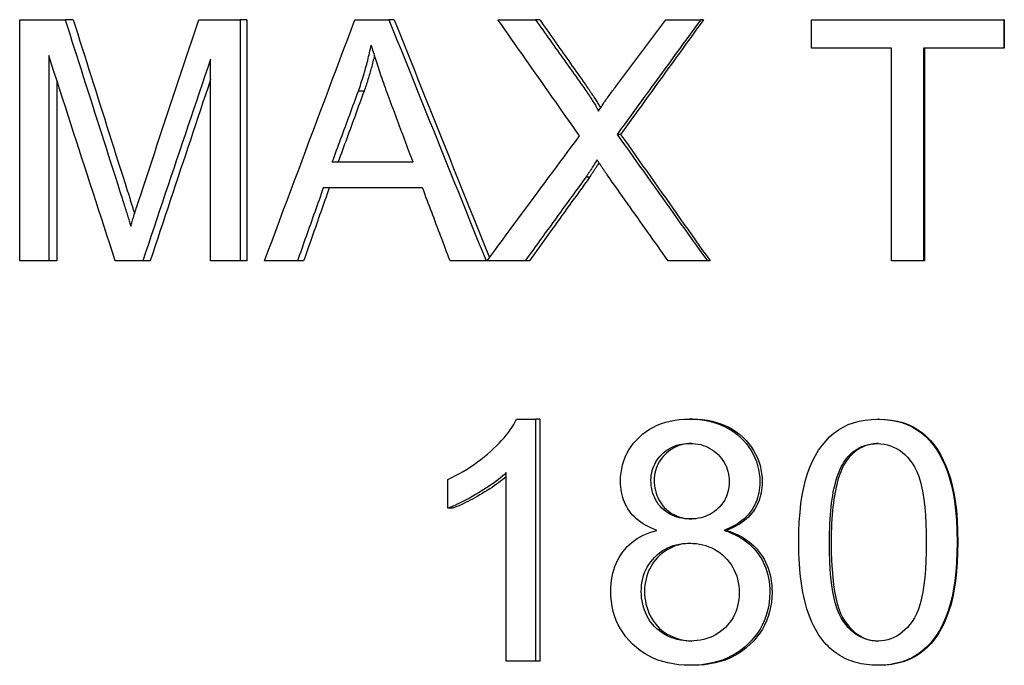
# Model space of a CAD drawing. Header units: millimetres. Extents: x 84 to 4102, y 9 to 486.
# Tile 5 of 15: x 326.59 to 330.68, y 348.66 to 351.34. Entities that reach past the tile are written whole.
import ezdxf

# ---------------------------------------------------------------- set-up
doc = ezdxf.new("R2010")
doc.units = ezdxf.units.MM
doc.layers.add('DETAIL', color=2, linetype='Continuous')

msp = doc.modelspace()

# ---------------------------------------------------------------- linework, layer by layer
at = {"layer": 'DETAIL'}
for p, q in [((326.5939, 351.3415), (326.7823, 351.3415)), ((326.5939, 350.3415), (326.5939, 351.3415)), ((326.8158, 351.3415), (326.7823, 351.3415)), ((327.3365, 351.3415), (327.5083, 351.3415)), ((327.5083, 351.3415), (327.5083, 350.3415)), ((327.5358, 351.3415), (327.5083, 351.3415)), ((327.5358, 351.3415), (327.5358, 350.3415)), ((327.9838, 351.3415), (328.1245, 351.3415)), ((328.1468, 351.3415), (328.1245, 351.3415)), ((328.5765, 351.3415), (328.7322, 351.3415)), ((328.7496, 351.3415), (328.7322, 351.3415)), ((329.2731, 351.3415), (329.4172, 351.3415)), ((329.4289, 351.3415), (329.4172, 351.3415)), ((329.8761, 351.3415), (330.6744, 351.3415)), ((329.8761, 351.2233), (329.8761, 351.3415)), ((330.6744, 351.3415), (330.6744, 351.2233)), ((330.6757, 351.3415), (330.6744, 351.3415)), ((330.6757, 351.3415), (330.6757, 351.2233)), ((330.2074, 351.2233), (329.8761, 351.2233)), ((330.2074, 350.3415), (330.2074, 351.2233)), ((330.341, 351.2233), (330.341, 350.3415)), ((330.6744, 351.2233), (330.341, 351.2233)), ((330.345, 351.2233), (330.345, 350.3415)), ((330.6757, 351.2233), (330.6744, 351.2233)), ((326.7143, 351.1929), (326.7143, 350.3415)), ((327.3851, 350.3415), (327.3851, 351.1784)), ((326.7484, 351.0874), (326.7484, 350.3415)), ((328.0215, 351.045), (327.998, 351.045)), ((329.0852, 350.8659), (329.0706, 350.8659)), ((327.8898, 350.7515), (328.2234, 350.7515)), ((328.9563, 350.6883), (328.9407, 350.6883)), ((328.264, 350.6441), (327.8526, 350.6441)), ((326.7143, 350.3415), (326.5939, 350.3415)), ((326.7484, 350.3415), (326.7143, 350.3415)), ((327.104, 350.3415), (326.9901, 350.3415)), ((327.1348, 350.3415), (327.104, 350.3415)), ((327.5083, 350.3415), (327.3851, 350.3415)), ((327.5358, 350.3415), (327.5083, 350.3415)), ((327.7454, 350.3415), (327.6089, 350.3415)), ((327.7709, 350.3415), (327.7454, 350.3415)), ((328.5274, 350.3415), (328.3782, 350.3415)), ((328.5312, 350.3415), (328.5274, 350.3415)), ((328.6891, 350.3415), (328.5312, 350.3415)), ((328.7068, 350.3415), (328.6891, 350.3415)), ((329.4447, 350.3415), (329.2822, 350.3415)), ((329.4562, 350.3415), (329.4447, 350.3415)), ((330.341, 350.3415), (330.2074, 350.3415)), ((330.345, 350.3415), (330.341, 350.3415)), ((328.6539, 349.6853), (328.7326, 349.6853)), ((328.7326, 349.6853), (328.7326, 348.6815)), ((328.75, 349.6853), (328.7326, 349.6853)), ((328.75, 349.6853), (328.75, 348.6815)), ((329.3831, 349.6853), (329.3711, 349.6853)), ((330.1574, 349.6853), (330.1517, 349.6853)), ((328.6109, 348.6815), (328.6109, 349.4635)), ((328.3681, 349.3156), (328.3681, 349.4345)), ((328.3885, 349.3156), (328.3681, 349.3156)), ((329.5247, 349.2242), (329.5138, 349.2242)), ((328.7326, 348.6815), (328.6109, 348.6815)), ((328.75, 348.6815), (328.7326, 348.6815)), ((329.3854, 348.6647), (329.3733, 348.6647)), ((330.1574, 348.6647), (330.1517, 348.6647))]:
    msp.add_line(p, q, dxfattribs=at)
at = {"layer": 'DETAIL', "flags": 128}
for points in [[(326.7823, 351.3415), (326.7917, 351.312), (326.8011, 351.2825), (326.8105, 351.253), (326.8199, 351.2235), (326.8293, 351.194), (326.8387, 351.1645), (326.8481, 351.135), (326.8575, 351.1055), (326.8669, 351.076), (326.8763, 351.0465), (326.8857, 351.0169), (326.8951, 350.9874), (326.9046, 350.9579), (326.914, 350.9284), (326.9234, 350.8989), (326.9328, 350.8694), (326.9423, 350.8399), (326.9517, 350.8104), (326.9611, 350.7809), (326.9706, 350.7514), (326.98, 350.7219), (326.9894, 350.6924), (326.9989, 350.6629), (327.0083, 350.6334)], [(326.8158, 351.3415), (326.8251, 351.312), (326.8344, 351.2825), (326.8438, 351.253), (326.8531, 351.2235), (326.8624, 351.194), (326.8717, 351.1645), (326.881, 351.135), (326.8904, 351.1055), (326.8997, 351.076), (326.909, 351.0465), (326.9184, 351.0169), (326.9277, 350.9874), (326.937, 350.9579), (326.9464, 350.9284), (326.9557, 350.8989), (326.9651, 350.8694), (326.9744, 350.8399), (326.9838, 350.8104), (326.9931, 350.7809), (327.0025, 350.7514), (327.0118, 350.7219), (327.0212, 350.6924), (327.0306, 350.6629), (327.0399, 350.6334)], [(327.1054, 350.6456), (327.115, 350.6746), (327.1246, 350.7036), (327.1342, 350.7326), (327.1438, 350.7616), (327.1535, 350.7906), (327.1631, 350.8196), (327.1727, 350.8486), (327.1823, 350.8776), (327.1919, 350.9066), (327.2015, 350.9355), (327.2112, 350.9645), (327.2208, 350.9935), (327.2304, 351.0225), (327.24, 351.0515), (327.2497, 351.0805), (327.2593, 351.1095), (327.2689, 351.1385), (327.2786, 351.1675), (327.2882, 351.1965), (327.2979, 351.2255), (327.3075, 351.2545), (327.3172, 351.2835), (327.3268, 351.3125), (327.3365, 351.3415)], [(327.6089, 350.3415), (327.6245, 350.3832), (327.64, 350.4248), (327.6556, 350.4665), (327.6712, 350.5081), (327.6868, 350.5498), (327.7023, 350.5915), (327.7179, 350.6331), (327.7335, 350.6748), (327.7491, 350.7165), (327.7648, 350.7581), (327.7804, 350.7998), (327.796, 350.8415), (327.8116, 350.8832), (327.8272, 350.9248), (327.8429, 350.9665), (327.8585, 351.0082), (327.8742, 351.0498), (327.8898, 351.0915), (327.9055, 351.1331), (327.9211, 351.1748), (327.9368, 351.2165), (327.9525, 351.2581), (327.9682, 351.2998), (327.9838, 351.3415)], [(328.1245, 351.3415), (328.1412, 351.2998), (328.1579, 351.2581), (328.1747, 351.2165), (328.1914, 351.1748), (328.2082, 351.1331), (328.2249, 351.0915), (328.2417, 351.0498), (328.2585, 351.0082), (328.2752, 350.9665), (328.292, 350.9248), (328.3088, 350.8832), (328.3256, 350.8415), (328.3424, 350.7998), (328.3592, 350.7581), (328.376, 350.7165), (328.3928, 350.6748), (328.4096, 350.6331), (328.4264, 350.5915), (328.4432, 350.5498), (328.4601, 350.5081), (328.4769, 350.4665), (328.4937, 350.4248), (328.5106, 350.3832), (328.5274, 350.3415)], [(328.1468, 351.3415), (328.1632, 351.3004), (328.1796, 351.2593), (328.196, 351.2182), (328.2124, 351.1771), (328.2288, 351.1359), (328.2451, 351.0948), (328.2615, 351.0537), (328.278, 351.0126), (328.2944, 350.9715), (328.3108, 350.9304), (328.3272, 350.8893), (328.3436, 350.8482), (328.3601, 350.8071), (328.3765, 350.766), (328.3929, 350.7249), (328.4094, 350.6838), (328.4258, 350.6427), (328.4423, 350.6016), (328.4587, 350.5604), (328.4752, 350.5193), (328.4917, 350.4782), (328.5081, 350.4371), (328.5246, 350.396), (328.5411, 350.3549)], [(328.9149, 350.8598), (328.9007, 350.8798), (328.8866, 350.8999), (328.8725, 350.92), (328.8584, 350.9401), (328.8442, 350.9601), (328.8301, 350.9802), (328.816, 351.0003), (328.8019, 351.0203), (328.7878, 351.0404), (328.7737, 351.0605), (328.7596, 351.0806), (328.7455, 351.1006), (328.7314, 351.1207), (328.7173, 351.1408), (328.7032, 351.1608), (328.6891, 351.1809), (328.675, 351.201), (328.6609, 351.2211), (328.6468, 351.2411), (328.6328, 351.2612), (328.6187, 351.2813), (328.6046, 351.3013), (328.5906, 351.3214), (328.5765, 351.3415)], [(328.7322, 351.3415), (328.7398, 351.3308), (328.7474, 351.3201), (328.7549, 351.3095), (328.7625, 351.2988), (328.7701, 351.2881), (328.7776, 351.2775), (328.7852, 351.2668), (328.7928, 351.2561), (328.8004, 351.2454), (328.8079, 351.2348), (328.8155, 351.2241), (328.8231, 351.2134), (328.8307, 351.2028), (328.8383, 351.1921), (328.8458, 351.1814), (328.8534, 351.1708), (328.861, 351.1601), (328.8686, 351.1494), (328.8762, 351.1387), (328.8838, 351.1281), (328.8913, 351.1174), (328.8989, 351.1067), (328.9065, 351.0961), (328.9141, 351.0854)], [(328.7496, 351.3415), (328.7571, 351.3308), (328.7646, 351.3201), (328.7721, 351.3095), (328.7796, 351.2988), (328.7871, 351.2881), (328.7946, 351.2775), (328.8022, 351.2668), (328.8097, 351.2561), (328.8172, 351.2454), (328.8247, 351.2348), (328.8322, 351.2241), (328.8397, 351.2134), (328.8472, 351.2028), (328.8548, 351.1921), (328.8623, 351.1814), (328.8698, 351.1708), (328.8773, 351.1601), (328.8848, 351.1494), (328.8924, 351.1387), (328.8999, 351.1281), (328.9074, 351.1174), (328.9149, 351.1067), (328.9224, 351.0961), (328.93, 351.0854)], [(329.4172, 351.3415), (329.4028, 351.3217), (329.3883, 351.3018), (329.3738, 351.282), (329.3594, 351.2622), (329.3449, 351.2424), (329.3304, 351.2226), (329.316, 351.2028), (329.3015, 351.183), (329.2871, 351.1631), (329.2726, 351.1433), (329.2582, 351.1235), (329.2437, 351.1037), (329.2293, 351.0839), (329.2148, 351.064), (329.2004, 351.0442), (329.186, 351.0244), (329.1715, 351.0046), (329.1571, 350.9848), (329.1427, 350.965), (329.1283, 350.9451), (329.1138, 350.9253), (329.0994, 350.9055), (329.085, 350.8857), (329.0706, 350.8659)], [(329.0736, 351.0755), (329.0819, 351.0866), (329.0902, 351.0976), (329.0985, 351.1087), (329.1068, 351.1198), (329.1151, 351.1309), (329.1234, 351.142), (329.1317, 351.1531), (329.1401, 351.1641), (329.1484, 351.1752), (329.1567, 351.1863), (329.165, 351.1974), (329.1733, 351.2085), (329.1816, 351.2196), (329.1899, 351.2306), (329.1982, 351.2417), (329.2065, 351.2528), (329.2148, 351.2639), (329.2232, 351.275), (329.2315, 351.2861), (329.2398, 351.2972), (329.2481, 351.3082), (329.2564, 351.3193), (329.2648, 351.3304), (329.2731, 351.3415)], [(329.4289, 351.3415), (329.4146, 351.3217), (329.4002, 351.3018), (329.3859, 351.282), (329.3715, 351.2622), (329.3572, 351.2424), (329.3429, 351.2226), (329.3285, 351.2028), (329.3142, 351.183), (329.2999, 351.1631), (329.2855, 351.1433), (329.2712, 351.1235), (329.2569, 351.1037), (329.2426, 351.0839), (329.2282, 351.064), (329.2139, 351.0442), (329.1996, 351.0244), (329.1853, 351.0046), (329.171, 350.9848), (329.1567, 350.965), (329.1424, 350.9451), (329.1281, 350.9253), (329.1137, 350.9055), (329.0995, 350.8857), (329.0852, 350.8659)], [(327.998, 351.045), (328.0008, 351.0529), (328.0035, 351.0609), (328.0062, 351.0688), (328.0088, 351.0768), (328.0114, 351.0847), (328.014, 351.0927), (328.0164, 351.1006), (328.0189, 351.1086), (328.0213, 351.1166), (328.0236, 351.1245), (328.0259, 351.1325), (328.0281, 351.1405), (328.0303, 351.1484), (328.0324, 351.1564), (328.0345, 351.1644), (328.0366, 351.1724), (328.0386, 351.1803), (328.0405, 351.1883), (328.0424, 351.1963), (328.0442, 351.2043), (328.046, 351.2123), (328.0478, 351.2203), (328.0495, 351.2283), (328.0511, 351.2363)], [(328.0511, 351.2363), (328.053, 351.2295), (328.055, 351.2225), (328.0571, 351.2154), (328.0592, 351.2081), (328.0615, 351.2007), (328.0638, 351.193), (328.0662, 351.1853), (328.0687, 351.1774), (328.0713, 351.1693), (328.074, 351.161), (328.0767, 351.1526), (328.0795, 351.1441), (328.0824, 351.1354), (328.0854, 351.1265), (328.0885, 351.1174), (328.0917, 351.1082), (328.0949, 351.0989), (328.0982, 351.0894), (328.1017, 351.0797), (328.1051, 351.0699), (328.1087, 351.0599), (328.1124, 351.0498), (328.1161, 351.0395), (328.12, 351.029)], [(326.9901, 350.3415), (326.9786, 350.377), (326.967, 350.4124), (326.9555, 350.4479), (326.944, 350.4834), (326.9325, 350.5188), (326.9209, 350.5543), (326.9094, 350.5898), (326.8979, 350.6253), (326.8864, 350.6607), (326.8749, 350.6962), (326.8634, 350.7317), (326.8519, 350.7672), (326.8404, 350.8026), (326.829, 350.8381), (326.8175, 350.8736), (326.806, 350.9091), (326.7945, 350.9445), (326.7831, 350.98), (326.7716, 351.0155), (326.7601, 351.051), (326.7487, 351.0864), (326.7372, 351.1219), (326.7258, 351.1574), (326.7143, 351.1929)], [(327.3851, 351.1784), (327.3733, 351.1435), (327.3616, 351.1086), (327.3498, 351.0738), (327.3381, 351.0389), (327.3263, 351.004), (327.3146, 350.9692), (327.3029, 350.9343), (327.2911, 350.8994), (327.2794, 350.8645), (327.2677, 350.8297), (327.256, 350.7948), (327.2443, 350.7599), (327.2325, 350.7251), (327.2208, 350.6902), (327.2091, 350.6553), (327.1974, 350.6204), (327.1857, 350.5856), (327.1741, 350.5507), (327.1624, 350.5158), (327.1507, 350.481), (327.139, 350.4461), (327.1273, 350.4112), (327.1156, 350.3764), (327.104, 350.3415)], [(328.0643, 351.1914), (328.0629, 351.1853), (328.0614, 351.1792), (328.0599, 351.1731), (328.0583, 351.167), (328.0568, 351.1609), (328.0551, 351.1547), (328.0535, 351.1486), (328.0519, 351.1425), (328.0502, 351.1364), (328.0485, 351.1303), (328.0467, 351.1242), (328.045, 351.1181), (328.0432, 351.112), (328.0413, 351.1059), (328.0395, 351.0998), (328.0376, 351.0937), (328.0357, 351.0876), (328.0337, 351.0815), (328.0318, 351.0754), (328.0298, 351.0693), (328.0277, 351.0632), (328.0257, 351.0572), (328.0236, 351.0511), (328.0215, 351.045)], [(327.3851, 351.0931), (327.3746, 351.0618), (327.3642, 351.0305), (327.3537, 350.9991), (327.3432, 350.9678), (327.3328, 350.9365), (327.3223, 350.9052), (327.3119, 350.8739), (327.3015, 350.8426), (327.291, 350.8112), (327.2806, 350.7799), (327.2702, 350.7486), (327.2597, 350.7173), (327.2493, 350.686), (327.2389, 350.6547), (327.2285, 350.6233), (327.218, 350.592), (327.2076, 350.5607), (327.1972, 350.5294), (327.1868, 350.4981), (327.1764, 350.4668), (327.166, 350.4354), (327.1556, 350.4041), (327.1452, 350.3728), (327.1348, 350.3415)], [(328.9141, 351.0854), (328.9188, 351.0788), (328.9234, 351.0724), (328.9278, 351.0661), (328.9321, 351.06), (328.9363, 351.0539), (328.9404, 351.048), (328.9444, 351.0422), (328.9483, 351.0365), (328.952, 351.031), (328.9556, 351.0255), (328.9591, 351.0202), (328.9625, 351.0151), (328.9658, 351.01), (328.9689, 351.0051), (328.9719, 351.0003), (328.9748, 350.9956), (328.9776, 350.9911), (328.9803, 350.9866), (328.9828, 350.9823), (328.9853, 350.9781), (328.9876, 350.9741), (328.9898, 350.9702), (328.9919, 350.9664), (328.9938, 350.9627)], [(328.93, 351.0854), (328.934, 351.0798), (328.9379, 351.0742), (328.9417, 351.0688), (328.9455, 351.0634), (328.9491, 351.0581), (328.9527, 351.053), (328.9562, 351.0479), (328.9595, 351.0429), (328.9629, 351.038), (328.9661, 351.0332), (328.9692, 351.0285), (328.9722, 351.0238), (328.9752, 351.0193), (328.9781, 351.0149), (328.9809, 351.0105), (328.9836, 351.0063), (328.9862, 351.0021), (328.9887, 350.9981), (328.9911, 350.9941), (328.9935, 350.9902), (328.9958, 350.9864), (328.9979, 350.9827), (329, 350.9791), (329.002, 350.9756)], [(327.8898, 350.7515), (327.8943, 350.7638), (327.8988, 350.776), (327.9033, 350.7882), (327.9078, 350.8005), (327.9123, 350.8127), (327.9168, 350.8249), (327.9214, 350.8371), (327.9259, 350.8494), (327.9304, 350.8616), (327.9349, 350.8738), (327.9394, 350.886), (327.9439, 350.8983), (327.9484, 350.9105), (327.9529, 350.9227), (327.9574, 350.9349), (327.9619, 350.9472), (327.9664, 350.9594), (327.971, 350.9716), (327.9755, 350.9839), (327.98, 350.9961), (327.9845, 351.0083), (327.989, 351.0205), (327.9935, 351.0328), (327.998, 351.045)], [(328.0215, 351.045), (328.017, 351.0328), (328.0125, 351.0205), (328.008, 351.0083), (328.0036, 350.9961), (327.9991, 350.9839), (327.9946, 350.9716), (327.9901, 350.9594), (327.9857, 350.9472), (327.9812, 350.9349), (327.9767, 350.9227), (327.9722, 350.9105), (327.9678, 350.8983), (327.9633, 350.886), (327.9588, 350.8738), (327.9544, 350.8616), (327.9499, 350.8494), (327.9454, 350.8371), (327.941, 350.8249), (327.9365, 350.8127), (327.932, 350.8005), (327.9275, 350.7882), (327.9231, 350.776), (327.9186, 350.7638), (327.9141, 350.7515)], [(328.9938, 350.9627), (328.9966, 350.9671), (328.9995, 350.9716), (329.0024, 350.9761), (329.0053, 350.9806), (329.0083, 350.9852), (329.0113, 350.9897), (329.0144, 350.9943), (329.0175, 350.9989), (329.0207, 351.0035), (329.0239, 351.0082), (329.0272, 351.0129), (329.0305, 351.0176), (329.0338, 351.0223), (329.0372, 351.027), (329.0407, 351.0317), (329.0441, 351.0365), (329.0477, 351.0413), (329.0512, 351.0461), (329.0549, 351.051), (329.0585, 351.0558), (329.0622, 351.0607), (329.066, 351.0656), (329.0698, 351.0705), (329.0736, 351.0755)], [(328.12, 351.029), (328.1243, 351.0174), (328.1286, 351.0059), (328.1329, 350.9943), (328.1372, 350.9827), (328.1415, 350.9712), (328.1458, 350.9596), (328.1501, 350.9481), (328.1544, 350.9365), (328.1587, 350.9249), (328.163, 350.9134), (328.1674, 350.9018), (328.1717, 350.8903), (328.176, 350.8787), (328.1803, 350.8671), (328.1846, 350.8556), (328.1889, 350.844), (328.1932, 350.8325), (328.1975, 350.8209), (328.2019, 350.8093), (328.2062, 350.7978), (328.2105, 350.7862), (328.2148, 350.7747), (328.2191, 350.7631), (328.2234, 350.7515)], [(328.5312, 350.3415), (328.5471, 350.3631), (328.5631, 350.3847), (328.579, 350.4063), (328.595, 350.4279), (328.611, 350.4495), (328.6269, 350.4711), (328.6429, 350.4927), (328.6588, 350.5142), (328.6748, 350.5358), (328.6908, 350.5574), (328.7068, 350.579), (328.7228, 350.6006), (328.7387, 350.6222), (328.7547, 350.6438), (328.7707, 350.6654), (328.7867, 350.687), (328.8027, 350.7086), (328.8187, 350.7302), (328.8348, 350.7518), (328.8508, 350.7734), (328.8668, 350.795), (328.8828, 350.8166), (328.8988, 350.8382), (328.9149, 350.8598)], [(329.0706, 350.8659), (329.0861, 350.844), (329.1017, 350.8222), (329.1173, 350.8003), (329.1328, 350.7785), (329.1484, 350.7566), (329.164, 350.7348), (329.1795, 350.7129), (329.1951, 350.6911), (329.2107, 350.6692), (329.2263, 350.6474), (329.2419, 350.6255), (329.2575, 350.6037), (329.273, 350.5818), (329.2886, 350.56), (329.3042, 350.5381), (329.3198, 350.5163), (329.3354, 350.4944), (329.351, 350.4726), (329.3666, 350.4507), (329.3822, 350.4289), (329.3979, 350.407), (329.4135, 350.3852), (329.4291, 350.3633), (329.4447, 350.3415)], [(329.0852, 350.8659), (329.1006, 350.844), (329.116, 350.8222), (329.1314, 350.8003), (329.1469, 350.7785), (329.1623, 350.7566), (329.1778, 350.7348), (329.1932, 350.7129), (329.2087, 350.6911), (329.2241, 350.6692), (329.2396, 350.6474), (329.255, 350.6255), (329.2705, 350.6037), (329.2859, 350.5818), (329.3014, 350.56), (329.3169, 350.5381), (329.3323, 350.5163), (329.3478, 350.4944), (329.3633, 350.4726), (329.3788, 350.4507), (329.3942, 350.4289), (329.4097, 350.407), (329.4252, 350.3852), (329.4407, 350.3633), (329.4562, 350.3415)], [(328.9877, 350.7599), (328.9851, 350.7557), (328.9824, 350.7516), (328.9799, 350.7476), (328.9774, 350.7438), (328.9749, 350.74), (328.9726, 350.7363), (328.9702, 350.7327), (328.968, 350.7293), (328.9658, 350.7259), (328.9637, 350.7227), (328.9616, 350.7195), (328.9596, 350.7165), (328.9577, 350.7136), (328.9559, 350.7107), (328.954, 350.708), (328.9523, 350.7054), (328.9506, 350.7029), (328.949, 350.7005), (328.9475, 350.6982), (328.946, 350.696), (328.9446, 350.6939), (328.9432, 350.6919), (328.9419, 350.6901), (328.9407, 350.6883)], [(329.0295, 350.6982), (329.0278, 350.7007), (329.026, 350.7033), (329.0242, 350.7058), (329.0225, 350.7084), (329.0207, 350.7109), (329.0189, 350.7135), (329.0172, 350.716), (329.0154, 350.7186), (329.0137, 350.7212), (329.0119, 350.7237), (329.0102, 350.7263), (329.0084, 350.7289), (329.0067, 350.7314), (329.005, 350.734), (329.0032, 350.7366), (329.0015, 350.7392), (328.9998, 350.7418), (328.998, 350.7444), (328.9963, 350.7469), (328.9946, 350.7495), (328.9929, 350.7521), (328.9912, 350.7547), (328.9895, 350.7573), (328.9877, 350.7599)], [(328.9955, 350.7482), (328.9933, 350.7447), (328.9912, 350.7414), (328.9891, 350.7381), (328.987, 350.7349), (328.985, 350.7318), (328.9831, 350.7288), (328.9812, 350.7258), (328.9793, 350.7229), (328.9775, 350.7202), (328.9758, 350.7175), (328.9741, 350.7148), (328.9724, 350.7123), (328.9708, 350.7099), (328.9692, 350.7075), (328.9677, 350.7052), (328.9663, 350.703), (328.9649, 350.7009), (328.9635, 350.6988), (328.9622, 350.6969), (328.9609, 350.695), (328.9597, 350.6932), (328.9585, 350.6915), (328.9574, 350.6898), (328.9563, 350.6883)], [(328.9407, 350.6883), (328.9302, 350.6738), (328.9197, 350.6594), (328.9092, 350.6449), (328.8987, 350.6305), (328.8882, 350.616), (328.8777, 350.6016), (328.8672, 350.5871), (328.8567, 350.5727), (328.8462, 350.5582), (328.8357, 350.5438), (328.8253, 350.5293), (328.8148, 350.5149), (328.8043, 350.5004), (328.7938, 350.486), (328.7833, 350.4715), (328.7729, 350.4571), (328.7624, 350.4426), (328.7519, 350.4282), (328.7414, 350.4137), (328.731, 350.3993), (328.7205, 350.3848), (328.71, 350.3704), (328.6996, 350.3559), (328.6891, 350.3415)], [(328.9563, 350.6883), (328.9459, 350.6738), (328.9355, 350.6594), (328.9251, 350.6449), (328.9147, 350.6305), (328.9043, 350.616), (328.8939, 350.6016), (328.8835, 350.5871), (328.873, 350.5727), (328.8626, 350.5582), (328.8522, 350.5438), (328.8418, 350.5293), (328.8315, 350.5149), (328.8211, 350.5004), (328.8107, 350.486), (328.8003, 350.4715), (328.7899, 350.4571), (328.7795, 350.4426), (328.7691, 350.4282), (328.7587, 350.4137), (328.7483, 350.3993), (328.738, 350.3848), (328.7276, 350.3704), (328.7172, 350.3559), (328.7068, 350.3415)], [(329.2822, 350.3415), (329.2717, 350.3563), (329.2611, 350.3712), (329.2506, 350.3861), (329.2401, 350.4009), (329.2295, 350.4158), (329.219, 350.4307), (329.2084, 350.4455), (329.1979, 350.4604), (329.1874, 350.4752), (329.1768, 350.4901), (329.1663, 350.505), (329.1558, 350.5198), (329.1453, 350.5347), (329.1347, 350.5496), (329.1242, 350.5644), (329.1137, 350.5793), (329.1032, 350.5942), (329.0926, 350.609), (329.0821, 350.6239), (329.0716, 350.6387), (329.0611, 350.6536), (329.0506, 350.6685), (329.04, 350.6833), (329.0295, 350.6982)], [(327.0083, 350.6334), (327.0109, 350.6252), (327.0134, 350.6172), (327.0159, 350.6094), (327.0183, 350.6018), (327.0207, 350.5943), (327.023, 350.587), (327.0252, 350.5799), (327.0274, 350.5729), (327.0295, 350.5662), (327.0316, 350.5596), (327.0336, 350.5531), (327.0355, 350.5469), (327.0374, 350.5408), (327.0392, 350.5349), (327.041, 350.5292), (327.0427, 350.5236), (327.0444, 350.5183), (327.0459, 350.5131), (327.0475, 350.508), (327.049, 350.5032), (327.0504, 350.4985), (327.0517, 350.494), (327.0531, 350.4897), (327.0543, 350.4855)], [(327.0399, 350.6334), (327.0414, 350.6287), (327.0429, 350.6241), (327.0443, 350.6195), (327.0457, 350.615), (327.0471, 350.6105), (327.0485, 350.6061), (327.0498, 350.6018), (327.0512, 350.5975), (327.0525, 350.5933), (327.0538, 350.5891), (327.0551, 350.585), (327.0563, 350.5809), (327.0576, 350.5769), (327.0588, 350.573), (327.06, 350.5691), (327.0612, 350.5653), (327.0624, 350.5615), (327.0635, 350.5578), (327.0647, 350.5541), (327.0658, 350.5505), (327.0669, 350.547), (327.0679, 350.5435), (327.069, 350.54), (327.07, 350.5367)], [(327.0543, 350.4855), (327.0557, 350.4901), (327.0571, 350.4949), (327.0586, 350.4999), (327.0602, 350.505), (327.0618, 350.5103), (327.0635, 350.5158), (327.0653, 350.5215), (327.0671, 350.5274), (327.069, 350.5334), (327.071, 350.5396), (327.073, 350.546), (327.0751, 350.5526), (327.0773, 350.5594), (327.0795, 350.5663), (327.0818, 350.5734), (327.0842, 350.5807), (327.0866, 350.5882), (327.0891, 350.5959), (327.0916, 350.6037), (327.0943, 350.6117), (327.097, 350.6199), (327.0997, 350.6283), (327.1025, 350.6369), (327.1054, 350.6456)], [(327.8526, 350.6441), (327.8481, 350.6315), (327.8436, 350.6189), (327.8392, 350.6063), (327.8347, 350.5936), (327.8302, 350.581), (327.8258, 350.5684), (327.8213, 350.5558), (327.8168, 350.5432), (327.8124, 350.5306), (327.8079, 350.518), (327.8034, 350.5054), (327.799, 350.4928), (327.7945, 350.4802), (327.79, 350.4676), (327.7856, 350.455), (327.7811, 350.4423), (327.7766, 350.4297), (327.7722, 350.4171), (327.7677, 350.4045), (327.7633, 350.3919), (327.7588, 350.3793), (327.7543, 350.3667), (327.7499, 350.3541), (327.7454, 350.3415)], [(327.8772, 350.6441), (327.8728, 350.6315), (327.8683, 350.6189), (327.8639, 350.6063), (327.8595, 350.5936), (327.855, 350.581), (327.8506, 350.5684), (327.8462, 350.5558), (327.8417, 350.5432), (327.8373, 350.5306), (327.8329, 350.518), (327.8285, 350.5054), (327.824, 350.4928), (327.8196, 350.4802), (327.8152, 350.4676), (327.8108, 350.455), (327.8063, 350.4423), (327.8019, 350.4297), (327.7975, 350.4171), (327.7931, 350.4045), (327.7886, 350.3919), (327.7842, 350.3793), (327.7798, 350.3667), (327.7754, 350.3541), (327.7709, 350.3415)], [(328.3782, 350.3415), (328.3735, 350.3541), (328.3687, 350.3667), (328.3639, 350.3793), (328.3592, 350.3919), (328.3544, 350.4045), (328.3496, 350.4171), (328.3449, 350.4297), (328.3401, 350.4423), (328.3354, 350.455), (328.3306, 350.4676), (328.3258, 350.4802), (328.3211, 350.4928), (328.3163, 350.5054), (328.3115, 350.518), (328.3068, 350.5306), (328.302, 350.5432), (328.2973, 350.5558), (328.2925, 350.5684), (328.2877, 350.581), (328.283, 350.5936), (328.2782, 350.6063), (328.2735, 350.6189), (328.2687, 350.6315), (328.264, 350.6441)], [(328.3681, 349.4345), (328.3848, 349.4427), (328.4012, 349.4511), (328.4173, 349.4599), (328.433, 349.4689), (328.4483, 349.4782), (328.4633, 349.4878), (328.478, 349.4977), (328.4923, 349.5079), (328.5062, 349.5184), (328.5198, 349.5291), (328.533, 349.5402), (328.5459, 349.5515), (328.5583, 349.563), (328.5701, 349.5744), (328.5813, 349.5858), (328.5918, 349.597), (328.6017, 349.6083), (328.611, 349.6195), (328.6197, 349.6306), (328.6278, 349.6416), (328.6353, 349.6526), (328.6421, 349.6636), (328.6483, 349.6745), (328.6539, 349.6853)], [(329.0846, 349.4277), (329.0852, 349.4456), (329.0868, 349.463), (329.0895, 349.48), (329.0934, 349.4965), (329.0982, 349.5125), (329.1042, 349.528), (329.1113, 349.543), (329.1195, 349.5576), (329.1287, 349.5717), (329.1391, 349.5853), (329.1505, 349.5984), (329.163, 349.611), (329.1764, 349.6229), (329.1906, 349.6337), (329.2054, 349.6435), (329.221, 349.6523), (329.2372, 349.66), (329.2542, 349.6667), (329.2719, 349.6724), (329.2903, 349.677), (329.3094, 349.6806), (329.3293, 349.6832), (329.3498, 349.6848), (329.3711, 349.6853)], [(329.3711, 349.6853), (329.3926, 349.6848), (329.4134, 349.6832), (329.4335, 349.6806), (329.4528, 349.6769), (329.4715, 349.6721), (329.4895, 349.6663), (329.5067, 349.6595), (329.5232, 349.6516), (329.5391, 349.6426), (329.5542, 349.6326), (329.5685, 349.6216), (329.5822, 349.6095), (329.595, 349.5966), (329.6066, 349.5833), (329.6172, 349.5695), (329.6266, 349.5552), (329.6349, 349.5405), (329.6421, 349.5253), (329.6482, 349.5097), (329.6532, 349.4936), (329.6571, 349.477), (329.6599, 349.46), (329.6616, 349.4426), (329.6621, 349.4246)], [(329.3831, 349.6853), (329.4045, 349.6848), (329.4251, 349.6832), (329.445, 349.6806), (329.4643, 349.6769), (329.4828, 349.6721), (329.5006, 349.6663), (329.5177, 349.6595), (329.5341, 349.6516), (329.5498, 349.6426), (329.5647, 349.6326), (329.579, 349.6216), (329.5926, 349.6095), (329.6052, 349.5966), (329.6168, 349.5833), (329.6272, 349.5695), (329.6366, 349.5552), (329.6448, 349.5405), (329.652, 349.5253), (329.658, 349.5097), (329.663, 349.4936), (329.6669, 349.477), (329.6696, 349.46), (329.6713, 349.4426), (329.6718, 349.4246)], [(329.8236, 349.1746), (329.8242, 349.2179), (329.8259, 349.2591), (329.8288, 349.2981), (329.8328, 349.3349), (329.838, 349.3695), (329.8443, 349.402), (329.8518, 349.4323), (329.8604, 349.4604), (329.8701, 349.4867), (329.881, 349.5114), (329.8929, 349.5346), (329.906, 349.5562), (329.9201, 349.5762), (329.9354, 349.5947), (329.9517, 349.6116), (329.9692, 349.627), (329.9878, 349.6406), (330.0076, 349.6525), (330.0287, 349.6625), (330.0509, 349.6707), (330.0743, 349.6771), (330.0989, 349.6816), (330.1247, 349.6844), (330.1517, 349.6853)], [(330.1517, 349.6853), (330.1781, 349.6844), (330.2033, 349.6817), (330.2275, 349.6772), (330.2507, 349.6709), (330.2727, 349.6628), (330.2937, 349.6529), (330.3136, 349.6413), (330.3323, 349.6281), (330.3497, 349.6134), (330.3659, 349.597), (330.3809, 349.5791), (330.3947, 349.5595), (330.4074, 349.5385), (330.4192, 349.5159), (330.4301, 349.4919), (330.44, 349.4664), (330.4489, 349.4394), (330.4569, 349.4109), (330.4639, 349.38), (330.4695, 349.3457), (330.4739, 349.308), (330.4771, 349.2669), (330.479, 349.2225), (330.4796, 349.1746)], [(330.1574, 349.6853), (330.1835, 349.6844), (330.2086, 349.6817), (330.2325, 349.6772), (330.2555, 349.6709), (330.2774, 349.6628), (330.2982, 349.6529), (330.3179, 349.6413), (330.3364, 349.6281), (330.3537, 349.6134), (330.3698, 349.597), (330.3847, 349.5791), (330.3984, 349.5595), (330.411, 349.5385), (330.4226, 349.5159), (330.4334, 349.4919), (330.4432, 349.4664), (330.4521, 349.4394), (330.4601, 349.4109), (330.4669, 349.38), (330.4725, 349.3457), (330.4769, 349.308), (330.48, 349.2669), (330.4819, 349.2225), (330.4825, 349.1746)], [(329.211, 349.4322), (329.2113, 349.4425), (329.2123, 349.4526), (329.2138, 349.4624), (329.2161, 349.472), (329.2189, 349.4813), (329.2224, 349.4904), (329.2265, 349.4992), (329.2313, 349.5078), (329.2367, 349.5161), (329.2427, 349.5242), (329.2494, 349.5321), (329.2567, 349.5397), (329.2645, 349.5469), (329.2726, 349.5535), (329.2811, 349.5594), (329.29, 349.5647), (329.2992, 349.5694), (329.3087, 349.5734), (329.3186, 349.5769), (329.3289, 349.5797), (329.3394, 349.5819), (329.3504, 349.5834), (329.3617, 349.5844), (329.3733, 349.5847)], [(329.3793, 349.5846), (329.3682, 349.584), (329.3574, 349.5828), (329.3469, 349.5809), (329.3368, 349.5785), (329.327, 349.5755), (329.3175, 349.5719), (329.3084, 349.5677), (329.2996, 349.5629), (329.2912, 349.5575), (329.283, 349.5515), (329.2752, 349.5449), (329.2678, 349.5377), (329.2608, 349.5302), (329.2545, 349.5225), (329.2488, 349.5145), (329.2437, 349.5063), (329.2391, 349.4979), (329.2352, 349.4892), (329.2319, 349.4803), (329.2292, 349.4711), (329.2271, 349.4618), (329.2256, 349.4522), (329.2247, 349.4423), (329.2244, 349.4322)], [(329.3733, 349.5847), (329.3848, 349.5844), (329.3958, 349.5834), (329.4066, 349.5818), (329.4171, 349.5796), (329.4272, 349.5767), (329.437, 349.5732), (329.4464, 349.569), (329.4556, 349.5642), (329.4644, 349.5587), (329.4729, 349.5527), (329.4811, 349.5459), (329.489, 349.5386), (329.4964, 349.5307), (329.5031, 349.5226), (329.5092, 349.5142), (329.5147, 349.5055), (329.5195, 349.4965), (329.5237, 349.4872), (329.5272, 349.4776), (329.5301, 349.4678), (329.5323, 349.4576), (329.5339, 349.4472), (329.5349, 349.4364), (329.5352, 349.4254)], [(330.0144, 349.5123), (330.0187, 349.5181), (330.0231, 349.5237), (330.0276, 349.5291), (330.0323, 349.5342), (330.037, 349.539), (330.0419, 349.5436), (330.0469, 349.548), (330.052, 349.5521), (330.0573, 349.5559), (330.0626, 349.5595), (330.0681, 349.5629), (330.0737, 349.566), (330.0794, 349.5689), (330.0852, 349.5715), (330.0912, 349.5738), (330.0973, 349.576), (330.1035, 349.5778), (330.1098, 349.5794), (330.1162, 349.5808), (330.1228, 349.5819), (330.1295, 349.5828), (330.1363, 349.5834), (330.1432, 349.5838), (330.1502, 349.5839)], [(330.153, 349.5839), (330.1462, 349.5837), (330.1395, 349.5832), (330.1329, 349.5825), (330.1264, 349.5816), (330.1201, 349.5804), (330.1138, 349.579), (330.1077, 349.5773), (330.1017, 349.5754), (330.0958, 349.5733), (330.09, 349.5709), (330.0844, 349.5683), (330.0788, 349.5654), (330.0734, 349.5623), (330.0681, 349.5589), (330.0629, 349.5554), (330.0578, 349.5515), (330.0528, 349.5475), (330.048, 349.5432), (330.0432, 349.5386), (330.0386, 349.5338), (330.0341, 349.5288), (330.0297, 349.5235), (330.0254, 349.518), (330.0212, 349.5123)], [(330.1502, 349.5839), (330.1643, 349.5834), (330.1781, 349.5817), (330.1914, 349.5789), (330.2044, 349.5749), (330.217, 349.5698), (330.2292, 349.5636), (330.241, 349.5563), (330.2524, 349.5478), (330.2634, 349.5383), (330.274, 349.5276), (330.2843, 349.5157), (330.2941, 349.5027), (330.3034, 349.4881), (330.3118, 349.4711), (330.3195, 349.4518), (330.3263, 349.4302), (330.3324, 349.4063), (330.3376, 349.3801), (330.342, 349.3516), (330.3457, 349.3208), (330.3485, 349.2877), (330.3505, 349.2523), (330.3517, 349.2146), (330.3521, 349.1746)], [(329.9508, 349.1746), (329.9509, 349.1949), (329.9513, 349.2146), (329.9518, 349.2338), (329.9526, 349.2524), (329.9536, 349.2705), (329.9548, 349.288), (329.9562, 349.3051), (329.9579, 349.3216), (329.9598, 349.3375), (329.9619, 349.3529), (329.9642, 349.3678), (329.9667, 349.3821), (329.9695, 349.3959), (329.9725, 349.4092), (329.9757, 349.4219), (329.9791, 349.4341), (329.9827, 349.4458), (329.9866, 349.4569), (329.9907, 349.4675), (329.995, 349.4775), (329.9995, 349.487), (330.0043, 349.496), (330.0093, 349.5044), (330.0144, 349.5123)], [(330.0212, 349.5123), (330.0161, 349.5044), (330.0111, 349.496), (330.0064, 349.487), (330.0019, 349.4775), (329.9977, 349.4675), (329.9936, 349.4569), (329.9898, 349.4458), (329.9862, 349.4341), (329.9828, 349.4219), (329.9796, 349.4092), (329.9766, 349.3959), (329.9739, 349.3821), (329.9714, 349.3678), (329.9691, 349.3529), (329.967, 349.3375), (329.9651, 349.3216), (329.9635, 349.3051), (329.9621, 349.288), (329.9609, 349.2705), (329.9599, 349.2524), (329.9591, 349.2338), (329.9585, 349.2146), (329.9582, 349.1949), (329.9581, 349.1746)], [(328.6109, 349.4635), (328.6034, 349.4565), (328.5955, 349.4495), (328.5872, 349.4425), (328.5786, 349.4355), (328.5696, 349.4285), (328.5602, 349.4215), (328.5504, 349.4145), (328.5402, 349.4074), (328.5297, 349.4004), (328.5187, 349.3934), (328.5074, 349.3863), (328.4958, 349.3793), (328.484, 349.3724), (328.4724, 349.3658), (328.4611, 349.3594), (328.4499, 349.3534), (328.439, 349.3477), (328.4282, 349.3422), (328.4177, 349.3371), (328.4073, 349.3322), (328.3972, 349.3276), (328.3873, 349.3233), (328.3776, 349.3193), (328.3681, 349.3156)], [(328.6109, 349.4468), (328.6034, 349.4405), (328.5956, 349.4342), (328.5875, 349.4279), (328.5791, 349.4216), (328.5703, 349.4152), (328.5613, 349.4089), (328.552, 349.4026), (328.5423, 349.3962), (328.5324, 349.3899), (328.5222, 349.3836), (328.5116, 349.3772), (328.5012, 349.3711), (328.4909, 349.3651), (328.4807, 349.3595), (328.4707, 349.354), (328.4609, 349.3488), (328.4513, 349.3438), (328.4418, 349.3391), (328.4325, 349.3346), (328.4234, 349.3303), (328.4144, 349.3263), (328.4056, 349.3225), (328.3969, 349.3189), (328.3885, 349.3156)], [(329.2354, 349.2242), (329.2228, 349.229), (329.2108, 349.2342), (329.1994, 349.2397), (329.1885, 349.2456), (329.1782, 349.2518), (329.1684, 349.2583), (329.1592, 349.2651), (329.1506, 349.2723), (329.1425, 349.2798), (329.1349, 349.2876), (329.128, 349.2957), (329.1215, 349.3042), (329.1156, 349.313), (329.1103, 349.322), (329.1054, 349.3314), (329.101, 349.3409), (329.0972, 349.3508), (329.0939, 349.361), (329.091, 349.3714), (329.0887, 349.3821), (329.087, 349.3931), (329.0857, 349.4043), (329.0849, 349.4159), (329.0846, 349.4277)], [(329.3741, 349.2714), (329.3622, 349.2717), (329.3507, 349.2727), (329.3396, 349.2742), (329.3288, 349.2764), (329.3184, 349.2792), (329.3084, 349.2827), (329.2988, 349.2867), (329.2895, 349.2914), (329.2807, 349.2967), (329.2722, 349.3026), (329.2641, 349.3092), (329.2563, 349.3164), (329.2491, 349.3241), (329.2425, 349.3321), (329.2365, 349.3405), (329.2311, 349.3493), (329.2264, 349.3584), (329.2223, 349.3678), (329.2189, 349.3777), (329.216, 349.3879), (329.2138, 349.3984), (329.2122, 349.4093), (329.2113, 349.4206), (329.211, 349.4322)], [(329.2244, 349.4322), (329.2247, 349.4209), (329.2256, 349.4098), (329.2271, 349.3991), (329.2292, 349.3888), (329.2319, 349.3787), (329.2352, 349.3691), (329.239, 349.3598), (329.2435, 349.3508), (329.2486, 349.3421), (329.2543, 349.3339), (329.2606, 349.3259), (329.2675, 349.3183), (329.2749, 349.3111), (329.2826, 349.3045), (329.2908, 349.2985), (329.2993, 349.2931), (329.3081, 349.2883), (329.3173, 349.2841), (329.3269, 349.2805), (329.3368, 349.2775), (329.3471, 349.2751), (329.3578, 349.2733), (329.3688, 349.2721), (329.3801, 349.2715)], [(329.5352, 349.4254), (329.5349, 349.4147), (329.534, 349.4043), (329.5324, 349.3943), (329.5302, 349.3844), (329.5274, 349.3749), (329.5239, 349.3656), (329.5199, 349.3567), (329.5152, 349.348), (329.5099, 349.3396), (329.5039, 349.3314), (329.4973, 349.3236), (329.4901, 349.316), (329.4825, 349.3089), (329.4744, 349.3024), (329.466, 349.2965), (329.4572, 349.2912), (329.4481, 349.2866), (329.4386, 349.2826), (329.4287, 349.2792), (329.4185, 349.2764), (329.408, 349.2742), (329.397, 349.2727), (329.3858, 349.2717), (329.3741, 349.2714)], [(329.6621, 349.4246), (329.6619, 349.4132), (329.6611, 349.402), (329.6598, 349.3911), (329.658, 349.3804), (329.6558, 349.3699), (329.6529, 349.3597), (329.6496, 349.3498), (329.6458, 349.3401), (329.6415, 349.3307), (329.6366, 349.3215), (329.6313, 349.3125), (329.6254, 349.3038), (329.619, 349.2954), (329.6121, 349.2873), (329.6047, 349.2795), (329.5967, 349.2721), (329.5882, 349.265), (329.5792, 349.2582), (329.5696, 349.2517), (329.5595, 349.2456), (329.5489, 349.2397), (329.5377, 349.2342), (329.526, 349.229), (329.5138, 349.2242)], [(329.6718, 349.4246), (329.6716, 349.4132), (329.6708, 349.402), (329.6695, 349.3911), (329.6678, 349.3804), (329.6655, 349.3699), (329.6627, 349.3597), (329.6594, 349.3498), (329.6556, 349.3401), (329.6513, 349.3307), (329.6465, 349.3215), (329.6412, 349.3125), (329.6354, 349.3038), (329.6291, 349.2954), (329.6222, 349.2873), (329.6148, 349.2795), (329.6069, 349.2721), (329.5985, 349.265), (329.5895, 349.2582), (329.58, 349.2517), (329.57, 349.2456), (329.5595, 349.2397), (329.5484, 349.2342), (329.5368, 349.229), (329.5247, 349.2242)], [(329.0444, 348.9711), (329.0447, 348.9872), (329.0457, 349.0028), (329.0474, 349.0179), (329.0498, 349.0326), (329.0529, 349.0469), (329.0567, 349.0608), (329.0612, 349.0742), (329.0663, 349.0871), (329.0721, 349.0997), (329.0787, 349.1118), (329.0859, 349.1234), (329.0938, 349.1346), (329.1023, 349.1453), (329.1114, 349.1554), (329.1212, 349.1649), (329.1315, 349.1739), (329.1424, 349.1822), (329.1539, 349.19), (329.166, 349.1971), (329.1787, 349.2037), (329.1919, 349.2097), (329.2058, 349.2151), (329.2203, 349.2199), (329.2354, 349.2242)], [(329.5138, 349.2242), (329.529, 349.219), (329.5436, 349.2132), (329.5576, 349.207), (329.571, 349.2002), (329.5837, 349.1929), (329.5958, 349.1851), (329.6073, 349.1768), (329.6181, 349.1679), (329.6283, 349.1586), (329.6379, 349.1487), (329.6469, 349.1383), (329.6552, 349.1274), (329.6629, 349.116), (329.67, 349.1043), (329.6763, 349.0922), (329.682, 349.0798), (329.687, 349.067), (329.6914, 349.0538), (329.6951, 349.0403), (329.6981, 349.0264), (329.7004, 349.0122), (329.7021, 348.9976), (329.7031, 348.9826), (329.7034, 348.9673)], [(329.5247, 349.2242), (329.5398, 349.219), (329.5543, 349.2132), (329.5682, 349.207), (329.5814, 349.2002), (329.594, 349.1929), (329.606, 349.1851), (329.6174, 349.1768), (329.6282, 349.1679), (329.6383, 349.1586), (329.6478, 349.1487), (329.6567, 349.1383), (329.665, 349.1274), (329.6726, 349.116), (329.6796, 349.1043), (329.6859, 349.0922), (329.6915, 349.0798), (329.6965, 349.067), (329.7008, 349.0538), (329.7045, 349.0403), (329.7075, 349.0264), (329.7098, 349.0122), (329.7115, 348.9976), (329.7124, 348.9826), (329.7128, 348.9673)], [(329.1706, 348.9704), (329.171, 348.9845), (329.1722, 348.9983), (329.1741, 349.0116), (329.1769, 349.0246), (329.1804, 349.0371), (329.1847, 349.0492), (329.1898, 349.061), (329.1957, 349.0723), (329.2023, 349.0833), (329.2098, 349.0938), (329.218, 349.1039), (329.227, 349.1136), (329.2366, 349.1228), (329.2466, 349.1311), (329.2571, 349.1387), (329.268, 349.1454), (329.2793, 349.1514), (329.291, 349.1565), (329.3031, 349.1609), (329.3157, 349.1645), (329.3287, 349.1672), (329.3422, 349.1692), (329.356, 349.1704), (329.3703, 349.1708)], [(329.3764, 349.1707), (329.3627, 349.17), (329.3493, 349.1686), (329.3364, 349.1663), (329.3239, 349.1633), (329.3117, 349.1595), (329.3, 349.155), (329.2887, 349.1497), (329.2778, 349.1436), (329.2673, 349.1368), (329.2573, 349.1291), (329.2476, 349.1208), (329.2383, 349.1116), (329.2297, 349.102), (329.2218, 349.092), (329.2147, 349.0816), (329.2083, 349.0708), (329.2027, 349.0596), (329.1979, 349.048), (329.1937, 349.036), (329.1904, 349.0237), (329.1877, 349.0109), (329.1859, 348.9978), (329.1847, 348.9843), (329.1844, 348.9704)], [(329.3703, 349.1708), (329.3848, 349.1704), (329.399, 349.1692), (329.4127, 349.1672), (329.426, 349.1644), (329.4389, 349.1608), (329.4514, 349.1563), (329.4635, 349.1511), (329.4751, 349.1451), (329.4864, 349.1382), (329.4972, 349.1306), (329.5076, 349.1221), (329.5176, 349.1129), (329.527, 349.103), (329.5356, 349.0927), (329.5434, 349.082), (329.5503, 349.0708), (329.5565, 349.0592), (329.5618, 349.0471), (329.5663, 349.0347), (329.5699, 349.0218), (329.5728, 349.0084), (329.5748, 348.9946), (329.5761, 348.9804), (329.5765, 348.9658)], [(329.9232, 348.7676), (329.9151, 348.7784), (329.9073, 348.7896), (329.8999, 348.8015), (329.8928, 348.8139), (329.886, 348.8268), (329.8796, 348.8402), (329.8736, 348.8542), (329.8679, 348.8687), (329.8625, 348.8838), (329.8575, 348.8994), (329.8528, 348.9156), (329.8485, 348.9323), (329.8445, 348.9495), (329.8409, 348.9672), (329.8376, 348.9856), (329.8347, 349.0044), (329.8321, 349.0238), (329.8299, 349.0437), (329.8279, 349.0642), (329.8264, 349.0852), (329.8252, 349.1067), (329.8243, 349.1288), (329.8238, 349.1515), (329.8236, 349.1746)], [(330.1517, 348.7653), (330.1377, 348.7659), (330.1241, 348.7676), (330.1109, 348.7704), (330.098, 348.7743), (330.0855, 348.7794), (330.0734, 348.7856), (330.0617, 348.7929), (330.0503, 348.8014), (330.0393, 348.811), (330.0287, 348.8217), (330.0185, 348.8335), (330.0087, 348.8465), (329.9994, 348.8612), (329.991, 348.8782), (329.9834, 348.8975), (329.9765, 348.919), (329.9705, 348.9429), (329.9653, 348.9691), (329.9609, 348.9976), (329.9572, 349.0284), (329.9544, 349.0615), (329.9524, 349.0969), (329.9512, 349.1346), (329.9508, 349.1746)], [(329.9581, 349.1746), (329.9585, 349.1349), (329.9597, 349.0975), (329.9616, 349.0624), (329.9644, 349.0295), (329.9679, 348.9989), (329.9722, 348.9705), (329.9773, 348.9444), (329.9832, 348.9206), (329.9899, 348.899), (329.9973, 348.8797), (330.0055, 348.8627), (330.0146, 348.8479), (330.0242, 348.8349), (330.0342, 348.823), (330.0446, 348.8123), (330.0553, 348.8026), (330.0664, 348.7941), (330.0779, 348.7867), (330.0898, 348.7803), (330.102, 348.7751), (330.1146, 348.771), (330.1275, 348.768), (330.1409, 348.7661), (330.1546, 348.7653)], [(330.3521, 349.1746), (330.3517, 349.1347), (330.3505, 349.0971), (330.3485, 349.0618), (330.3457, 349.0288), (330.342, 348.998), (330.3376, 348.9696), (330.3324, 348.9434), (330.3263, 348.9195), (330.3195, 348.8979), (330.3118, 348.8786), (330.3034, 348.8616), (330.2941, 348.8469), (330.2843, 348.8339), (330.2741, 348.822), (330.2635, 348.8112), (330.2525, 348.8016), (330.2412, 348.7931), (330.2295, 348.7857), (330.2175, 348.7795), (330.2051, 348.7744), (330.1923, 348.7704), (330.1792, 348.7676), (330.1656, 348.7659), (330.1517, 348.7653)], [(330.4796, 349.1746), (330.479, 349.1317), (330.4773, 349.0908), (330.4745, 349.0521), (330.4705, 349.0155), (330.4654, 348.981), (330.4591, 348.9487), (330.4517, 348.9184), (330.4431, 348.8903), (330.4334, 348.864), (330.4226, 348.8393), (330.4107, 348.8161), (330.3976, 348.7945), (330.3834, 348.7744), (330.3681, 348.7558), (330.3516, 348.7389), (330.3341, 348.7234), (330.3153, 348.7097), (330.2955, 348.6977), (330.2744, 348.6876), (330.2522, 348.6794), (330.2288, 348.673), (330.2043, 348.6684), (330.1786, 348.6656), (330.1517, 348.6647)], [(330.4825, 349.1746), (330.482, 349.1317), (330.4803, 349.0908), (330.4774, 349.0521), (330.4735, 349.0155), (330.4684, 348.981), (330.4622, 348.9487), (330.4548, 348.9184), (330.4463, 348.8903), (330.4367, 348.864), (330.426, 348.8393), (330.4142, 348.8161), (330.4012, 348.7945), (330.3871, 348.7744), (330.3719, 348.7558), (330.3556, 348.7389), (330.3382, 348.7234), (330.3196, 348.7097), (330.2999, 348.6977), (330.279, 348.6876), (330.257, 348.6794), (330.2338, 348.673), (330.2095, 348.6684), (330.184, 348.6656), (330.1574, 348.6647)], [(329.3733, 348.6647), (329.3491, 348.6653), (329.3256, 348.6671), (329.3029, 348.6702), (329.2811, 348.6745), (329.26, 348.6799), (329.2397, 348.6866), (329.2203, 348.6945), (329.2016, 348.7037), (329.1837, 348.714), (329.1666, 348.7256), (329.1503, 348.7384), (329.1349, 348.7524), (329.1204, 348.7673), (329.1072, 348.7828), (329.0952, 348.7989), (329.0846, 348.8156), (329.0751, 348.833), (329.067, 348.8509), (329.0601, 348.8694), (329.0544, 348.8885), (329.05, 348.9083), (329.0469, 348.9286), (329.045, 348.9496), (329.0444, 348.9711)], [(329.3741, 348.7653), (329.3601, 348.7657), (329.3464, 348.767), (329.3328, 348.7691), (329.3196, 348.7721), (329.3065, 348.7759), (329.2937, 348.7805), (329.2812, 348.786), (329.2689, 348.7924), (329.2571, 348.7995), (329.246, 348.8073), (329.2357, 348.8158), (329.2261, 348.825), (329.2173, 348.8348), (329.2092, 348.8454), (329.2019, 348.8567), (329.1954, 348.8686), (329.1896, 348.8809), (329.1845, 348.8934), (329.1803, 348.906), (329.1768, 348.9186), (329.1741, 348.9314), (329.1722, 348.9443), (329.171, 348.9573), (329.1706, 348.9704)], [(329.1844, 348.9704), (329.1847, 348.9575), (329.1859, 348.9447), (329.1877, 348.9321), (329.1903, 348.9195), (329.1936, 348.907), (329.1977, 348.8947), (329.2025, 348.8824), (329.2081, 348.8703), (329.2144, 348.8585), (329.2214, 348.8473), (329.2291, 348.8368), (329.2375, 348.827), (329.2467, 348.8178), (329.2566, 348.8093), (329.2672, 348.8014), (329.2785, 348.7943), (329.2904, 348.7878), (329.3026, 348.7822), (329.315, 348.7773), (329.3276, 348.7733), (329.3405, 348.7701), (329.3535, 348.7677), (329.3669, 348.7661), (329.3804, 348.7654)], [(329.7034, 348.9673), (329.7028, 348.9463), (329.7009, 348.9258), (329.6977, 348.9058), (329.6933, 348.8865), (329.6876, 348.8677), (329.6807, 348.8495), (329.6725, 348.8318), (329.663, 348.8147), (329.6522, 348.7982), (329.6402, 348.7822), (329.6269, 348.7668), (329.6124, 348.752), (329.5969, 348.738), (329.5805, 348.7253), (329.5633, 348.7138), (329.5454, 348.7035), (329.5267, 348.6944), (329.5071, 348.6865), (329.4868, 348.6799), (329.4657, 348.6744), (329.4438, 348.6702), (329.4211, 348.6671), (329.3976, 348.6653), (329.3733, 348.6647)], [(329.5765, 348.9658), (329.5761, 348.9515), (329.5749, 348.9377), (329.5729, 348.9242), (329.5702, 348.9112), (329.5666, 348.8986), (329.5622, 348.8864), (329.5571, 348.8747), (329.5512, 348.8633), (329.5445, 348.8524), (329.5369, 348.8419), (329.5286, 348.8318), (329.5196, 348.8221), (329.5098, 348.813), (329.4997, 348.8048), (329.4891, 348.7973), (329.4781, 348.7906), (329.4666, 348.7847), (329.4547, 348.7795), (329.4424, 348.7752), (329.4296, 348.7716), (329.4164, 348.7689), (329.4027, 348.7669), (329.3886, 348.7657), (329.3741, 348.7653)], [(329.7128, 348.9673), (329.7122, 348.9463), (329.7103, 348.9258), (329.7071, 348.9058), (329.7027, 348.8865), (329.6971, 348.8677), (329.6902, 348.8495), (329.6821, 348.8318), (329.6727, 348.8147), (329.662, 348.7982), (329.6501, 348.7822), (329.6369, 348.7668), (329.6225, 348.752), (329.6071, 348.738), (329.5909, 348.7253), (329.5738, 348.7138), (329.5561, 348.7035), (329.5375, 348.6944), (329.5181, 348.6865), (329.4979, 348.6799), (329.477, 348.6744), (329.4553, 348.6702), (329.4328, 348.6671), (329.4095, 348.6653), (329.3854, 348.6647)], [(330.1517, 348.6647), (330.1397, 348.6649), (330.1279, 348.6654), (330.1163, 348.6663), (330.1049, 348.6676), (330.0937, 348.6692), (330.0828, 348.6711), (330.0721, 348.6735), (330.0616, 348.6762), (330.0513, 348.6792), (330.0412, 348.6826), (330.0314, 348.6863), (330.0217, 348.6904), (330.0123, 348.6949), (330.0031, 348.6997), (329.9941, 348.7049), (329.9854, 348.7104), (329.9769, 348.7163), (329.9685, 348.7226), (329.9604, 348.7292), (329.9526, 348.7362), (329.9449, 348.7435), (329.9375, 348.7512), (329.9302, 348.7592), (329.9232, 348.7676)]]:
    msp.add_lwpolyline(points, dxfattribs=at)

doc.saveas('drawing.dxf')
